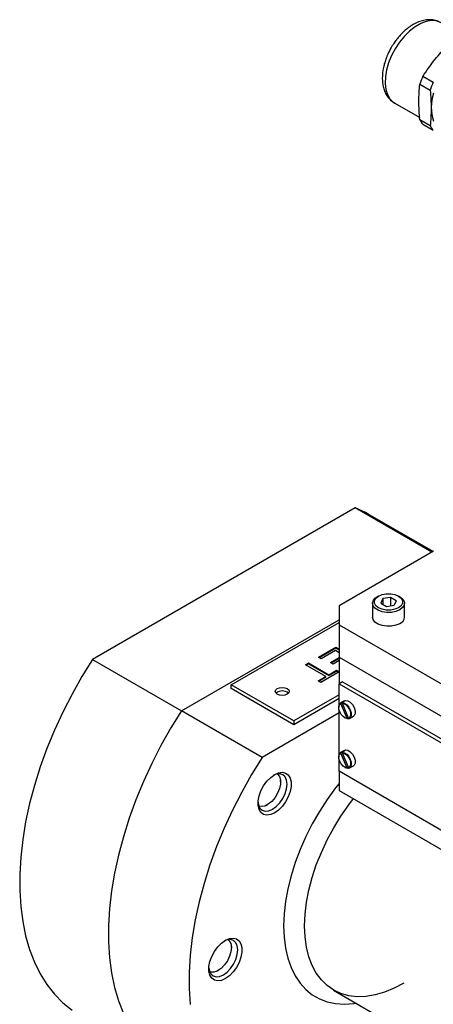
# Model space of a CAD drawing. Header units: inches. Extents: x 0.84 to 10.44, y 1.26 to 8.04.
# Tile 7 of 8: x 7.74 to 8.61, y 3.82 to 5.9. Entities that reach past the tile are written whole.
import ezdxf

# ---------------------------------------------------------------- set-up
doc = ezdxf.new("R2010")
doc.units = ezdxf.units.IN
doc.header["$MEASUREMENT"] = 0

msp = doc.modelspace()

# ---------------------------------------------------------------- linework, layer by layer
at = {"color": 7, "linetype": 'Continuous', "lineweight": 25}
for p, q in [((8.6089, 5.7699), (8.587, 5.7825)), ((8.5807, 5.7664), (8.6026, 5.7537)), ((8.5276, 5.726), (8.5804, 5.6955)), ((8.6026, 5.6781), (8.5807, 5.6907)), ((8.587, 5.6818), (8.6089, 5.6691)), ((8.4438, 4.872), (7.8892, 4.5518)), ((8.6062, 4.7783), (8.4438, 4.872)), ((8.6085, 4.7796), (8.4716, 4.8587)), ((8.6096, 4.7802), (8.4101, 4.6651)), ((8.4931, 4.6854), (8.4906, 4.6839)), ((8.5025, 4.68), (8.4981, 4.6705)), ((8.5189, 4.6825), (8.5025, 4.68)), ((8.5025, 4.68), (8.5025, 4.6679)), ((8.531, 4.6756), (8.5189, 4.6825)), ((8.5189, 4.6825), (8.5189, 4.6649)), ((8.5384, 4.6839), (8.5359, 4.6854)), ((8.4101, 4.6651), (8.4101, 4.6249)), ((8.4808, 4.6702), (8.4808, 4.641)), ((8.4981, 4.6705), (8.5101, 4.6635)), ((8.5101, 4.6635), (8.5265, 4.6661)), ((8.531, 4.6756), (8.5265, 4.6661)), ((8.5483, 4.641), (8.5483, 4.6702)), ((8.0771, 4.4433), (8.4101, 4.6356)), ((8.1822, 4.4983), (8.4101, 4.6298)), ((8.4101, 4.6249), (9.2105, 4.1629)), ((8.4101, 4.6249), (8.4101, 4.5566)), ((8.3666, 4.5565), (8.403, 4.5775)), ((8.368, 4.5557), (8.403, 4.5759)), ((8.403, 4.5775), (8.4101, 4.5734)), ((8.403, 4.5775), (8.403, 4.5759)), ((8.403, 4.5759), (8.4101, 4.5718)), ((8.3723, 4.5532), (8.3666, 4.5565)), ((8.4023, 4.5705), (8.3723, 4.5532)), ((8.3919, 4.5453), (8.4101, 4.5558)), ((8.3933, 4.5445), (8.4101, 4.5542)), ((8.4101, 4.5659), (8.4023, 4.5705)), ((8.4101, 4.5566), (9.2105, 4.0946)), ((8.4101, 4.5566), (8.4101, 4.5003)), ((7.8892, 4.5518), (8.0771, 4.4433)), ((8.3389, 4.5405), (8.3453, 4.5442)), ((8.3818, 4.5157), (8.3389, 4.5405)), ((8.3403, 4.5397), (8.3453, 4.5426)), ((8.3453, 4.5442), (8.3883, 4.5194)), ((8.3453, 4.5442), (8.3453, 4.5426)), ((8.3453, 4.5426), (8.3883, 4.5178)), ((8.3976, 4.542), (8.3919, 4.5453)), ((8.4101, 4.5492), (8.3976, 4.542)), ((8.3657, 4.5064), (8.3818, 4.5157)), ((8.3671, 4.5056), (8.3818, 4.5141)), ((8.4101, 4.5254), (8.3715, 4.5031)), ((8.3818, 4.5141), (8.3818, 4.5157)), ((8.3883, 4.5194), (8.4043, 4.5287)), ((8.3883, 4.5178), (8.4043, 4.5271)), ((8.3883, 4.5194), (8.3883, 4.5178)), ((8.4043, 4.5287), (8.4101, 4.5254)), ((8.4043, 4.5287), (8.4043, 4.5271)), ((8.4043, 4.5271), (8.4087, 4.5245)), ((8.1822, 4.4902), (8.1822, 4.4983)), ((8.3144, 4.4219), (8.1822, 4.4983)), ((8.3144, 4.4139), (8.1822, 4.4902)), ((8.3715, 4.5031), (8.3657, 4.5064)), ((8.4171, 4.5044), (8.4101, 4.5003)), ((8.4101, 4.4555), (8.4101, 4.5003)), ((8.4101, 4.5003), (9.1966, 4.0463)), ((8.4171, 4.5044), (9.2035, 4.0504)), ((8.4101, 4.4772), (8.3144, 4.4219)), ((8.4101, 4.4691), (8.3144, 4.4139)), ((8.4094, 4.4509), (8.4094, 4.4501)), ((8.4216, 4.4643), (8.4133, 4.4595)), ((8.4273, 4.4267), (8.4137, 4.4586)), ((8.414, 4.4598), (8.4182, 4.4622)), ((8.4166, 4.4591), (8.4302, 4.4272)), ((8.4211, 4.4628), (8.4169, 4.4603)), ((8.4182, 4.4622), (8.4186, 4.4613)), ((8.2476, 4.3449), (8.0771, 4.4433)), ((8.4101, 4.4387), (8.2476, 4.3449)), ((8.4101, 4.351), (8.4101, 4.4448)), ((8.4219, 4.4284), (8.4226, 4.428)), ((8.4302, 4.4273), (8.4283, 4.4262)), ((8.432, 4.4271), (8.4403, 4.4319)), ((8.3144, 4.4219), (8.3144, 4.4139)), ((8.4094, 4.3464), (8.4094, 4.3457)), ((8.4216, 4.3598), (8.4133, 4.355)), ((8.4273, 4.3222), (8.4137, 4.3541)), ((8.414, 4.3553), (8.4182, 4.3578)), ((8.4166, 4.3546), (8.4302, 4.3227)), ((8.4211, 4.3583), (8.4169, 4.3559)), ((8.4182, 4.3578), (8.4186, 4.3568)), ((8.4101, 4.3155), (8.4101, 4.3404)), ((8.4219, 4.3239), (8.4226, 4.3235)), ((8.432, 4.3226), (8.4403, 4.3274)), ((9.1966, 3.8615), (8.4101, 4.3155)), ((8.4101, 4.3155), (8.4101, 4.2753)), ((8.4302, 4.3228), (8.4283, 4.3217)), ((8.2865, 4.2931), (8.2865, 4.2962)), ((8.4101, 4.2753), (9.2105, 3.8133)), ((8.2559, 4.2433), (8.2587, 4.2449)), ((8.1825, 3.9433), (8.1825, 3.9464)), ((8.152, 3.8935), (8.1547, 3.895)), ((8.3985, 3.8534), (9.2304, 3.3732))]:
    msp.add_line(p, q, dxfattribs=at)
at = {"color": 8, "linetype": 'Continuous', "lineweight": 25, "flags": 128}
msp.add_lwpolyline([(8.6256, 5.8957), (8.6246, 5.8963), (8.6154, 5.8995), (8.6052, 5.9002), (8.5941, 5.8984), (8.5825, 5.894), (8.5707, 5.8872), (8.5592, 5.8782), (8.5481, 5.8673), (8.5378, 5.8547), (8.5287, 5.8409), (8.5209, 5.8263), (8.5148, 5.8112), (8.5104, 5.796), (8.5079, 5.7814), (8.5074, 5.7675), (8.5089, 5.7549), (8.5123, 5.7439), (8.5176, 5.7349), (8.5246, 5.728), (8.5276, 5.726)], dxfattribs=at)
at = {"color": 7, "linetype": 'Continuous', "lineweight": 25, "flags": 128}
for points in [[(8.4716, 4.8587), (8.4662, 4.8617), (8.4438, 4.872)], [(8.5384, 4.6564), (8.5303, 4.6529), (8.5208, 4.651), (8.5107, 4.6508), (8.501, 4.6523), (8.4925, 4.6554), (8.4859, 4.6598), (8.4819, 4.6651), (8.4808, 4.6709), (8.4826, 4.6766), (8.4873, 4.6817), (8.4906, 4.6839)], [(8.5359, 4.6607), (8.5282, 4.6575), (8.5192, 4.6558), (8.5098, 4.6558), (8.5008, 4.6575), (8.4931, 4.6607), (8.4876, 4.6651), (8.4846, 4.6703), (8.4846, 4.6758), (8.4876, 4.681), (8.4931, 4.6854), (8.5008, 4.6886), (8.5098, 4.6903), (8.5192, 4.6903), (8.5282, 4.6886), (8.5359, 4.6854), (8.5415, 4.681), (8.5444, 4.6758), (8.5444, 4.6703), (8.5415, 4.6651), (8.5359, 4.6607)], [(8.5384, 4.6839), (8.5401, 4.6829), (8.5454, 4.678), (8.548, 4.6724), (8.5477, 4.6665), (8.5443, 4.6611), (8.5384, 4.6564)], [(8.5384, 4.6272), (8.5303, 4.6238), (8.5208, 4.6218), (8.5107, 4.6216), (8.501, 4.6231), (8.4925, 4.6262), (8.4859, 4.6306), (8.4819, 4.6359), (8.4808, 4.641)], [(7.8892, 4.5518), (7.8668, 4.5156), (7.8459, 4.4785), (7.8265, 4.4407), (7.8088, 4.4023), (7.7928, 4.3636), (7.7787, 4.3247), (7.7664, 4.2859), (7.7561, 4.2473), (7.7478, 4.209), (7.7416, 4.1714), (7.7374, 4.1345), (7.7353, 4.0986), (7.7353, 4.0638), (7.7374, 4.0303), (7.7416, 3.9983), (7.7478, 3.9679), (7.7561, 3.9393), (7.7664, 3.9125), (7.7787, 3.8878), (7.7928, 3.8653), (7.8088, 3.845), (7.8265, 3.8271), (7.8459, 3.8116)], [(8.3005, 4.4902), (8.3037, 4.4875), (8.3048, 4.4842), (8.3037, 4.4809), (8.3005, 4.4782), (8.2957, 4.4763), (8.2901, 4.4757), (8.2844, 4.4763), (8.2796, 4.4782), (8.2764, 4.4809), (8.2753, 4.4842), (8.2764, 4.4875), (8.2796, 4.4902), (8.2844, 4.4921), (8.2901, 4.4927), (8.2957, 4.4921), (8.3005, 4.4902)], [(8.4273, 4.4267), (8.423, 4.4278), (8.4185, 4.4309), (8.4145, 4.4355), (8.4114, 4.441), (8.4097, 4.4468), (8.4095, 4.452), (8.4109, 4.4562), (8.4137, 4.4586)], [(8.4166, 4.4591), (8.4209, 4.4579), (8.4254, 4.4549), (8.4294, 4.4503), (8.4325, 4.4447), (8.4342, 4.439), (8.4344, 4.4337), (8.433, 4.4296), (8.4302, 4.4272)], [(8.4169, 4.4603), (8.4215, 4.4591), (8.4262, 4.4559), (8.4304, 4.4511), (8.4337, 4.4452), (8.4355, 4.4391), (8.4357, 4.4336), (8.4342, 4.4292), (8.4312, 4.4267)], [(8.4216, 4.4643), (8.4238, 4.4651), (8.4285, 4.4645), (8.4337, 4.4615), (8.4384, 4.4564), (8.4421, 4.4501), (8.444, 4.4434), (8.4439, 4.4375), (8.4419, 4.4332), (8.4403, 4.4319)], [(8.0771, 4.4433), (8.0547, 4.4071), (8.0338, 4.37), (8.0144, 4.3322), (7.9967, 4.2939), (7.9808, 4.2551), (7.9666, 4.2163), (7.9544, 4.1774), (7.9441, 4.1388), (7.9358, 4.1005), (7.9295, 4.0629), (7.9253, 4.026), (7.9232, 3.9901), (7.9232, 3.9553), (7.9253, 3.9219), (7.9295, 3.8898), (7.9358, 3.8594), (7.9441, 3.8308), (7.9544, 3.804)], [(8.0771, 4.4433), (8.0547, 4.4071), (8.0338, 4.37), (8.0144, 4.3322), (7.9967, 4.2939), (7.9808, 4.2551), (7.9666, 4.2163), (7.9544, 4.1774), (7.9441, 4.1388), (7.9358, 4.1005), (7.9295, 4.0629), (7.9253, 4.026), (7.9232, 3.9901), (7.9232, 3.9553), (7.9253, 3.9219), (7.9295, 3.8898), (7.9358, 3.8594), (7.9441, 3.8308), (7.9544, 3.804)], [(8.4283, 4.4262), (8.4238, 4.4274), (8.4226, 4.428)], [(8.2476, 4.3449), (8.2252, 4.3087), (8.2043, 4.2716), (8.1849, 4.2338), (8.1672, 4.1954), (8.1513, 4.1567), (8.1371, 4.1178), (8.1249, 4.079), (8.1146, 4.0403), (8.1063, 4.0021), (8.1, 3.9645), (8.0958, 3.9276), (8.0937, 3.8917), (8.0937, 3.8569), (8.0958, 3.8234)], [(8.4273, 4.3222), (8.423, 4.3234), (8.4185, 4.3264), (8.4145, 4.331), (8.4114, 4.3365), (8.4097, 4.3423), (8.4095, 4.3476), (8.4109, 4.3517), (8.4137, 4.3541)], [(8.4166, 4.3546), (8.4209, 4.3535), (8.4254, 4.3504), (8.4294, 4.3458), (8.4325, 4.3403), (8.4342, 4.3345), (8.4344, 4.3292), (8.433, 4.3251), (8.4302, 4.3227)], [(8.4169, 4.3559), (8.4215, 4.3547), (8.4262, 4.3514), (8.4304, 4.3466), (8.4337, 4.3407), (8.4355, 4.3346), (8.4357, 4.3291), (8.4342, 4.3248), (8.4312, 4.3222)], [(8.4216, 4.3598), (8.4238, 4.3606), (8.4285, 4.36), (8.4337, 4.357), (8.4384, 4.3519), (8.4421, 4.3456), (8.444, 4.3389), (8.4439, 4.333), (8.4419, 4.3287), (8.4403, 4.3274)], [(8.4283, 4.3217), (8.4238, 4.3229), (8.4226, 4.3235)], [(8.274, 4.2278), (8.2656, 4.2241), (8.2577, 4.223), (8.2507, 4.2245), (8.2451, 4.2286), (8.2412, 4.235), (8.2392, 4.2433), (8.2392, 4.253), (8.2412, 4.2636), (8.2451, 4.2745), (8.2507, 4.285), (8.2577, 4.2946), (8.2656, 4.3026), (8.274, 4.3086), (8.2823, 4.3123), (8.2902, 4.3134), (8.2972, 4.3118), (8.3028, 4.3078), (8.3067, 4.3014), (8.3087, 4.2931), (8.3087, 4.2834), (8.3067, 4.2727), (8.3028, 4.2619), (8.2972, 4.2513), (8.2902, 4.2418), (8.2823, 4.2338), (8.274, 4.2278)], [(8.28, 4.31), (8.2802, 4.3098), (8.2842, 4.3046), (8.2862, 4.2973), (8.2862, 4.2886), (8.2842, 4.279), (8.2802, 4.2692), (8.2747, 4.26), (8.268, 4.2521), (8.2605, 4.2461), (8.253, 4.2423), (8.2458, 4.2411), (8.2408, 4.242)], [(8.2695, 4.2355), (8.2774, 4.2412), (8.2848, 4.249), (8.2911, 4.2583), (8.296, 4.2684), (8.299, 4.2787), (8.3001, 4.2884), (8.299, 4.2969), (8.296, 4.3037), (8.2911, 4.3082), (8.2848, 4.3101), (8.2774, 4.3094), (8.2717, 4.3072)], [(8.4101, 4.2897), (8.4028, 4.2805), (8.3852, 4.2563), (8.3687, 4.231), (8.3535, 4.2047), (8.3399, 4.1778), (8.3278, 4.1504), (8.3173, 4.1228), (8.3087, 4.0952), (8.3019, 4.0678), (8.297, 4.0409), (8.294, 4.0146), (8.293, 3.9894)], [(8.239, 4.2507), (8.24, 4.2446), (8.243, 4.2378), (8.2479, 4.2333), (8.2542, 4.2314), (8.2616, 4.2321), (8.2695, 4.2355)], [(8.5471, 3.8682), (8.547, 3.8682), (8.5265, 3.8575), (8.5061, 3.8492), (8.4861, 3.8435), (8.4667, 3.8403), (8.4481, 3.8397), (8.4305, 3.8417), (8.4139, 3.8463), (8.3987, 3.8535), (8.3848, 3.8631), (8.3726, 3.8752), (8.362, 3.8894), (8.3532, 3.9059), (8.3462, 3.9242), (8.3412, 3.9444), (8.3382, 3.9662), (8.3372, 3.9894), (8.3382, 4.0137), (8.3412, 4.039), (8.3462, 4.0649), (8.3532, 4.0913), (8.362, 4.1179), (8.3726, 4.1444), (8.3848, 4.1706), (8.3987, 4.1962), (8.4139, 4.221), (8.4305, 4.2447), (8.4405, 4.2578)], [(8.293, 3.9894), (8.294, 3.9652), (8.297, 3.9424), (8.3019, 3.9212), (8.3087, 3.9017), (8.3173, 3.884), (8.3278, 3.8684), (8.3399, 3.855), (8.3535, 3.8439), (8.3687, 3.8351), (8.3852, 3.8288), (8.4028, 3.8251), (8.4216, 3.8238), (8.4412, 3.8251), (8.4462, 3.8259)], [(8.17, 3.8779), (8.1616, 3.8743), (8.1537, 3.8732), (8.1468, 3.8747), (8.1412, 3.8787), (8.1373, 3.8851), (8.1352, 3.8934), (8.1352, 3.9032), (8.1373, 3.9138), (8.1412, 3.9247), (8.1468, 3.9352), (8.1537, 3.9447), (8.1616, 3.9528), (8.17, 3.9588), (8.1784, 3.9624), (8.1863, 3.9635), (8.1932, 3.962), (8.1988, 3.9579), (8.2027, 3.9516), (8.2048, 3.9433), (8.2048, 3.9335), (8.2027, 3.9229), (8.1988, 3.912), (8.1932, 3.9015), (8.1863, 3.8919), (8.1784, 3.8839), (8.17, 3.8779)], [(8.1761, 3.9601), (8.1781, 3.958), (8.1813, 3.9519), (8.1825, 3.944), (8.1817, 3.9348), (8.1788, 3.925), (8.1741, 3.9154), (8.1681, 3.9067), (8.161, 3.8995), (8.1534, 3.8943), (8.146, 3.8916), (8.1392, 3.8915), (8.1369, 3.8922)], [(8.1656, 3.8856), (8.1735, 3.8914), (8.1808, 3.8992), (8.1872, 3.9084), (8.192, 3.9185), (8.1951, 3.9288), (8.1961, 3.9386), (8.1951, 3.9471), (8.192, 3.9538), (8.1872, 3.9583), (8.1808, 3.9603), (8.1735, 3.9596), (8.1677, 3.9574)], [(8.1351, 3.9008), (8.136, 3.8947), (8.1391, 3.888), (8.1439, 3.8835), (8.1503, 3.8815), (8.1576, 3.8823), (8.1656, 3.8856)]]:
    msp.add_lwpolyline(points, dxfattribs=at)
at = {"color": 7, "linetype": 'Continuous', "lineweight": 25}
for centre, radius, start, end in [((8.7468, 5.7112), 0.175, 155.9545, 161.6341), ((8.7687, 5.6986), 0.175, 155.9545, 161.6341), ((8.6965, 5.7176), 0.0918, 161.3969, 198.7041), ((8.6193, 5.7112), 0.0437, 207.9345, 222.2669), ((8.6412, 5.6986), 0.0437, 207.9345, 222.2669), ((8.5318, 4.6424), 0.0165, 293.5055, 355.1744), ((8.2901, 4.4653), 0.0198, 48.8509, 131.1491), ((8.4188, 4.4517), 0.00942, 120.5372, 184.9287), ((8.4209, 4.4557), 0.00709, 88.0016, 112.0897), ((8.4188, 4.3472), 0.00942, 120.5372, 184.9287), ((8.4209, 4.3512), 0.00709, 88.0016, 112.0897)]:
    msp.add_arc(centre, radius, start, end, dxfattribs=at)
for points, knots in [([(8.6257, 5.8954), (8.6235, 5.8966), (8.618, 5.8998), (8.6082, 5.9019), (8.5971, 5.9023), (8.586, 5.9004), (8.575, 5.8965), (8.5643, 5.8909), (8.5544, 5.8839), (8.5455, 5.8761), (8.5381, 5.8684), (8.5318, 5.8608), (8.526, 5.8528), (8.5223, 5.8468), (8.5202, 5.8434)], [0, 0, 0, 0, 0.0654615, 0.1635688, 0.2552209, 0.3497363, 0.4455736, 0.5402812, 0.6314985, 0.7169545, 0.7975251, 0.8559748, 0.9204623, 1, 1, 1, 1]), ([(8.5202, 5.8434), (8.5177, 5.8388), (8.5142, 5.8323), (8.5101, 5.8223), (8.507, 5.8138), (8.5042, 5.8036), (8.5022, 5.793), (8.5013, 5.7823), (8.5015, 5.7715), (8.5031, 5.7611), (8.5061, 5.7512), (8.5107, 5.7421), (8.5169, 5.7341), (8.5227, 5.7287), (8.5266, 5.7268), (8.5275, 5.7264)], [0, 0, 0, 0, 0.106677, 0.150273, 0.222151, 0.296082, 0.374818, 0.456412, 0.540233, 0.625662, 0.711976, 0.798624, 0.885604, 0.973938, 1, 1, 1, 1]), ([(8.587, 5.7825), (8.5953, 5.7948), (8.6106, 5.8172), (8.6295, 5.8375), (8.638, 5.8467)], [0, 0, 0, 0, 0.547515, 1, 1, 1, 1])]:
    msp.add_open_spline(points, degree=3, knots=knots, dxfattribs=at)
for points in [[(8.5807, 5.6907), (8.5794, 5.704), (8.578, 5.7301), (8.5794, 5.7545), (8.5807, 5.7664)], [(8.6026, 5.7537), (8.6038, 5.7404), (8.6053, 5.7143), (8.6038, 5.69), (8.6026, 5.6781)], [(8.4137, 4.4586), (8.4138, 4.459), (8.4139, 4.4594), (8.414, 4.4598)], [(8.4169, 4.4603), (8.4168, 4.4599), (8.4167, 4.4595), (8.4166, 4.4591)], [(8.4302, 4.4272), (8.4305, 4.427), (8.4309, 4.4269), (8.4312, 4.4267)], [(8.4283, 4.4262), (8.428, 4.4264), (8.4276, 4.4265), (8.4273, 4.4267)], [(8.4137, 4.3541), (8.4138, 4.3545), (8.4139, 4.3549), (8.414, 4.3553)], [(8.4169, 4.3559), (8.4168, 4.3554), (8.4167, 4.355), (8.4166, 4.3546)], [(8.4283, 4.3217), (8.428, 4.3219), (8.4276, 4.322), (8.4273, 4.3222)], [(8.4302, 4.3227), (8.4305, 4.3225), (8.4309, 4.3224), (8.4312, 4.3222)]]:
    msp.add_open_spline(points, degree=3, dxfattribs=at)

doc.saveas('drawing.dxf')
